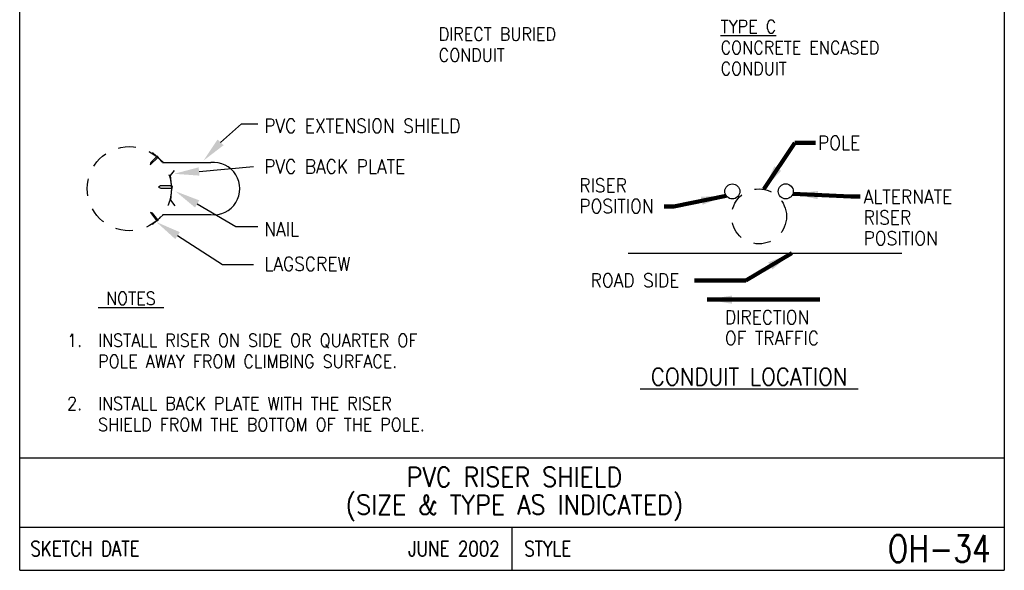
# Model space of a CAD drawing. Extents: x 0 to 7.1, y 0 to 9.85.
# Tile 1 of 3: x 0 to 7.1, y 0 to 3.97. Entities that reach past the tile are written whole.
import ezdxf
from ezdxf.enums import TextEntityAlignment as Align

# ---------------------------------------------------------------- set-up
doc = ezdxf.new("R2010")
doc.units = 0
doc.header["$MEASUREMENT"] = 0
doc.linetypes.add('HIDDEN2', pattern=[0.1875, 0.125, -0.0625])
doc.layers.get('0').update_dxf_attribs({"color": 2, "linetype": 'CONTINUOUS'})
doc.layers.add('E-DETL', color=2, linetype='CONTINUOUS')
doc.layers.add('E-DETL-TEXT', color=3, linetype='CONTINUOUS')
doc.styles.add('ROMANS', font='ROMANS.shx', dxfattribs={"width": 0.8})
doc.styles.get("Standard").update_dxf_attribs({"font": 'ROMANS.shx', "width": 0.8, "height": 0.125})
doc.dimstyles.get("Standard").update_dxf_attribs({"dimtxt": 0.18, "dimasz": 0.18, "dimexe": 0.18, "dimexo": 0.0625, "dimgap": 0.09, "dimtad": 0, "dimtih": 1, "dimtoh": 1, "dimdec": 4, "dimzin": 0, "dimdsep": 46, "dimtxsty": 'Standard', "dimcen": 0.09, "dimadec": 0, "dimazin": 0, "dimtfac": 1, "dimtdec": 4, "dimtofl": 0, "dimtmove": 0, "dimatfit": 3, "dimfxl": 0, "dimtolj": 1, "dimtzin": 0, "dimarcsym": 0})

msp = doc.modelspace()

# ---------------------------------------------------------------- linework, layer by layer
at = {"color": 4}
for points in [[(0.9902525, 2.9852668), (0.9455493, 2.9422827), (0.9421268, 2.9268915), (0.9965754, 2.9794897)], [(1.0382945, 2.9413721), (0.959301, 3.0135463)], [(0.9865112, 2.9886851), (0.9882569, 2.9902528), (1.0006414, 2.978985), (0.9989778, 2.9771378)], [(1.0294617, 2.9413721), (1.379018, 2.9413721)], [(1.1149666, 2.8841382), (1.0858748, 2.8499355), (1.0961425, 2.7558783), (1.087586, 2.6703717), (1.1183892, 2.6293286)], [(1.094093, 2.7746528), (1.015712, 2.7746528), (1.0020217, 2.764429), (1.0174233, 2.7575884), (1.0961425, 2.7575884)], [(1.0382945, 2.5664242), (0.959301, 2.49425)], [(1.0294617, 2.5664242), (1.379018, 2.5664242)]]:
    msp.add_lwpolyline(points, dxfattribs=at)
at = {"linetype": 'HIDDEN2'}
msp.add_circle((0.7910022, 2.7538981), 0.3033305, dxfattribs=at)
at = {"color": 4}
for centre, radius, start, end in [((1.3998707, 2.7538981), 0.1886301, 263.65310118, 96.34689882), ((1.0834593, 2.764456), 0.0178443, 308.23744182, 55.26285181)]:
    msp.add_arc(centre, radius, start, end, dxfattribs=at)
at = {"layer": 'E-DETL'}
for p, q in [((0, 0), (0, 9.8483954)), ((7.1036203, 9.8483954), (7.1036203, 0)), ((4.3895442, 2.2886315), (6.3636192, 2.2886315)), ((0, 0.8125004), (7.1036203, 0.8125004)), ((0, 0.3125002), (7.1036203, 0.3125002)), ((3.5518101, 0.3125002), (3.5518101, 0)), ((0, 0), (7.1036203, 0))]:
    msp.add_line(p, q, dxfattribs=at)
at = {"layer": 'E-DETL', "color": 4}
for points in [[(0.9962377, 2.5278218), (0.9590496, 2.577451), (0.9441932, 2.582732), (0.98973, 2.5222537)], [(1.0000883, 2.5311165), (1.0014305, 2.529192), (0.9887313, 2.5182801), (0.9871017, 2.5201573)]]:
    msp.add_lwpolyline(points, dxfattribs=at)
for centre in [(5.1414912, 2.7340535), (5.5267392, 2.7343865)]:
    msp.add_circle(centre, 0.0543132, dxfattribs=at)
at = {"layer": 'E-DETL', "linetype": 'HIDDEN2'}
msp.add_circle((5.3339587, 2.5538898), 0.1981941, dxfattribs=at)
at = {"layer": 'E-DETL-TEXT'}
for p, q in [((1.4490689, 3.0877659), (1.6011452, 3.2205953)), ((1.6011452, 3.2205953), (1.7175081, 3.2205953)), ((1.2937709, 2.8777552), (1.6857728, 2.9140272)), ((1.2804843, 2.6434283), (1.5588314, 2.4806033)), ((1.5588314, 2.4806033), (1.7175081, 2.4806033)), ((1.1389279, 2.4148575), (1.4636254, 2.2057492)), ((1.4636254, 2.2057492), (1.6857728, 2.2057492))]:
    msp.add_line(p, q, dxfattribs=at)
for points in [[(1.4709778, 3.067272), (1.4271599, 3.1082598), (1.3261055, 2.9563125)], [(1.296535, 2.8478828), (1.2910068, 2.9076276), (1.1145365, 2.8611706)], [(1.2653366, 2.6175334), (1.2956321, 2.6693232), (1.125115, 2.7343149)], [(1.1226846, 2.3896354), (1.1551712, 2.4400796), (0.9875952, 2.5123173)]]:
    msp.add_solid(points, dxfattribs=at)

# ---------------------------------------------------------------- texts
at = {"layer": 'E-DETL-TEXT', "style": 'ROMANS', "width": 0.9}
for s, height, p in [('DIRECT BURIED', 0.09375, (3.0226732, 3.8219704)), ('%%UTYPE C', 0.09375, (5.0567933, 3.8768655)), ('CONDUIT', 0.09375, (3.0226732, 3.6701846)), ('CONCRETE ENCASED', 0.09375, (5.0567933, 3.7250798)), ('CONDUIT', 0.09375, (5.0567933, 3.5732941)), ('PVC EXTENSION SHIELD', 0.1, (1.7640979, 3.1575117)), ('POLE', 0.1, (5.7592362, 3.0348851)), ('PVC BACK PLATE', 0.1, (1.7640979, 2.8639893)), ('RISER', 0.1, (4.0376682, 2.7277925)), ('ALTERNATE', 0.1, (6.0884059, 2.6458245)), ('POSITION', 0.1, (4.0376682, 2.5777925)), ('RISER', 0.1, (6.0884059, 2.4958255)), ('NAIL', 0.1, (1.7640979, 2.4118972)), ('POSITION', 0.1, (6.0884059, 2.3458255)), ('LAGSCREW', 0.1, (1.7640979, 2.16066)), ('ROAD SIDE', 0.1, (4.1192412, 2.0422065)), ('%%U NOTES ', 0.09375, (0.5656077, 1.9156004)), ('DIRECTION', 0.1, (5.0876247, 1.7758523)), ('INSTALL RISER ON SIDE OR QUARTER OF', 0.09375, (0.5656077, 1.612029)), ('OF TRAFFIC', 0.1, (5.0876247, 1.6258523)), ('POLE AWAY FROM CLIMBING SURFACE.', 0.09375, (0.5656077, 1.4602433)), ('%%U CONDUIT LOCATION ', 0.125, (4.477074, 1.3342629)), ('INSTALL BACK PLATE WITH THE RISER', 0.09375, (0.5656077, 1.1566719)), ('SHIELD FROM THE BOTTOM OF THE POLE.', 0.09375, (0.5656077, 1.0048862))]:
    msp.add_text(s, height=height, dxfattribs=at).set_placement(p)
for s, p in [('1.  ', (0.5656077, 1.612029)), ('2.  ', (0.5656077, 1.1566719))]:
    msp.add_text(s, height=0.09375, dxfattribs=at).set_placement(p, align=Align.RIGHT)
for s, p in [('PVC RISER SHIELD', (3.5687713, 0.6030666)), ('(SIZE & TYPE AS INDICATED)', (3.5687713, 0.4030666))]:
    msp.add_text(s, height=0.14, dxfattribs=at).set_placement(p, align=Align.CENTER)
at = {"layer": 'E-DETL-TEXT', "style": 'ROMANS', "width": 0.8}
for s, height, p in [('SKETCH DATE', 0.110000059, (0.077253, 0.1562501)), ('STYLE', 0.11000006, (3.6406038, 0.1562501))]:
    msp.add_text(s, height=height, dxfattribs=at).set_placement(p, align=Align.MIDDLE_LEFT)
for s, height, p in [('JUNE 2002', 0.11000006, (3.4630165, 0.1562501)), ('OH-34', 0.1968505, (7.0054901, 0.1562501))]:
    msp.add_text(s, height=height, dxfattribs=at).set_placement(p, align=Align.MIDDLE_RIGHT)

# ---------------------------------------------------------------- leaders
at = {"layer": 'E-DETL-TEXT'}
for points in [[(5.3689663, 2.7489676), (5.5920384, 3.0841231), (5.7402768, 3.0841231)], [(5.0973897, 2.7023522), (4.71961, 2.6262441), (4.6498508, 2.6262441)], [(5.5778569, 2.7160314), (5.9975141, 2.696301), (6.0629134, 2.696301)], [(5.5697888, 2.2886315), (5.2384324, 2.0908938), (4.8678364, 2.0908938)], [(4.9589358, 1.9530163), (5.7736951, 1.9530163)]]:
    msp.add_leader(points, dimstyle='Standard', override={"dimdec": 6, "dimlunit": 4, "dimtxsty": 'ROMANS', "dimclrd": 256, "dimclre": 256, "dimclrt": 256, "dimadec": 1, "dimtdec": 6, "dimtmove": 2, "dimlwd": 65535, "dimlwe": 65535}, dxfattribs=at)

doc.saveas('drawing.dxf')
